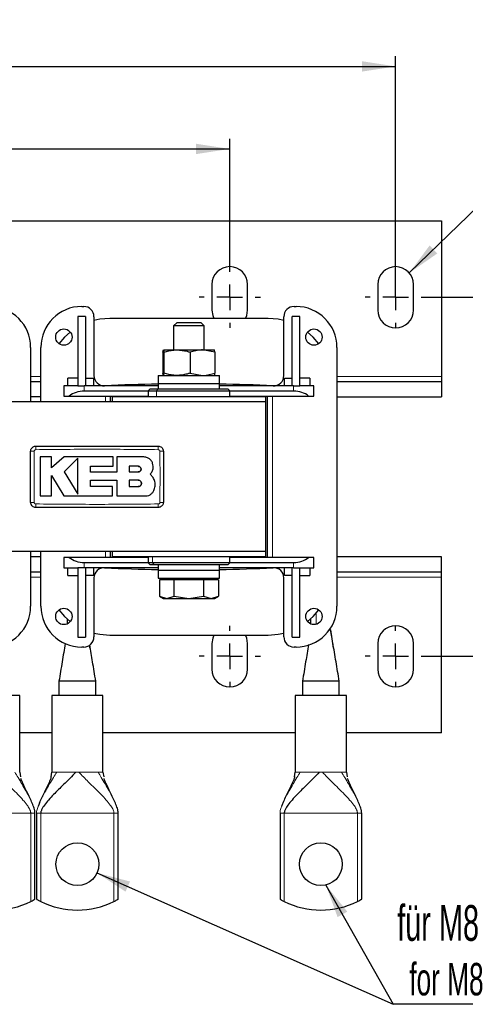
# Model space of a CAD drawing. Header units: millimetres. Extents: x 5 to 418, y 2 to 292.
# Tile 4 of 23: x 112 to 156, y 59 to 155. Entities that reach past the tile are written whole.
import ezdxf

# ---------------------------------------------------------------- set-up
doc = ezdxf.new("R2010")
doc.units = ezdxf.units.MM
doc.layers.add('SLD-0', color=7, linetype='Continuous')
doc.styles.add('SLDTEXTSTYLE0', font='TXT', dxfattribs={"width": 0.605})
doc.dimstyles.new('SLDDIMSTYLE0', dxfattribs={"dimtxt": 3.5, "dimasz": 3.302, "dimexe": 0, "dimexo": 0.0625, "dimgap": 0.875, "dimtad": 1, "dimlfac": 2, "dimrnd": 1e-09, "dimzin": 12, "dimdsep": 46, "dimtxsty": 'SLDTEXTSTYLE0', "dimsah": 1, "dimcen": 0.09, "dimadec": 0, "dimazin": 3, "dimtfac": 1, "dimtofl": 0, "dimtmove": 0, "dimatfit": 3, "dimfxl": 1, "dimfrac": 2, "dimtolj": 1, "dimtzin": 12, "dimarcsym": 0})
doc.dimstyles.new('SLDDIMSTYLE2', dxfattribs={"dimtxt": 3.5, "dimasz": 3.302, "dimexe": 0, "dimexo": 0.0625, "dimgap": 0.875, "dimtad": 1, "dimdec": 0, "dimlfac": 2, "dimrnd": 1e-09, "dimzin": 12, "dimdsep": 46, "dimtxsty": 'SLDTEXTSTYLE0', "dimsah": 1, "dimcen": 0.09, "dimadec": 0, "dimazin": 3, "dimtfac": 1, "dimtofl": 0, "dimtmove": 0, "dimatfit": 3, "dimfxl": 1, "dimfrac": 2, "dimtolj": 1, "dimtzin": 12, "dimarcsym": 0})
doc.dimstyles.new('SLDDIMSTYLE3', dxfattribs={"dimtxt": 0.18, "dimasz": 3.302, "dimexe": 0, "dimexo": 0.0625, "dimgap": 0, "dimtad": 0, "dimtih": 1, "dimtoh": 1, "dimdec": 0, "dimrnd": 1e-09, "dimzin": 0, "dimdsep": 46, "dimtxsty": 'Standard', "dimsah": 1, "dimcen": 0.09, "dimadec": 0, "dimazin": 0, "dimtfac": 3.302, "dimtdec": 0, "dimtofl": 0, "dimtmove": 0, "dimatfit": 3, "dimfxl": 1, "dimfrac": 2, "dimtolj": 1, "dimtzin": 0, "dimarcsym": 0})

# ---------------------------------------------------------------- blocks, each defined once
blk = doc.blocks.new('_D_4')
at = {"layer": 'SLD-0'}
for p, q in [((48.466, 130.882), (48.466, 151.485)), ((148.966, 129.132), (148.966, 151.485)), ((48.466, 150.485), (148.966, 150.485))]:
    blk.add_line(p, q, dxfattribs=at)
for points in [[(48.466, 150.485), (51.768, 149.977), (51.768, 150.993)], [(148.966, 150.485), (145.664, 150.993), (145.664, 149.977)]]:
    blk.add_solid(points, dxfattribs=at)
at = {"layer": 'SLD-0', "insert": (94.705, 154.997), "char_height": 3.5, "attachment_point": 1, "style": 'SLDTEXTSTYLE0'}
blk.add_mtext('201', dxfattribs=at)
blk = doc.blocks.new('_D_5')
at = {"layer": 'SLD-0'}
for p, q in [((64.716, 130.882), (64.716, 143.405)), ((132.716, 130.882), (132.716, 143.405)), ((64.716, 142.405), (132.716, 142.405))]:
    blk.add_line(p, q, dxfattribs=at)
for points in [[(64.716, 142.405), (68.018, 141.897), (68.018, 142.913)], [(132.716, 142.405), (129.414, 142.913), (129.414, 141.897)]]:
    blk.add_solid(points, dxfattribs=at)
at = {"layer": 'SLD-0', "insert": (94.705, 146.916), "char_height": 3.5, "attachment_point": 1, "style": 'SLDTEXTSTYLE0'}
blk.add_mtext('136', dxfattribs=at)
blk = doc.blocks.new('_D_6')
at = {"layer": 'SLD-0'}
for p, q in [((151.966, 127.882), (162.981, 127.882)), ((161.981, 127.882), (161.981, 92.732)), ((151.966, 92.732), (162.981, 92.732))]:
    blk.add_line(p, q, dxfattribs=at)
for points in [[(161.981, 127.882), (161.473, 124.58), (162.489, 124.58)], [(161.981, 92.732), (162.489, 96.034), (161.473, 96.034)]]:
    blk.add_solid(points, dxfattribs=at)
at = {"layer": 'SLD-0', "insert": (157.47, 107.633), "char_height": 3.5, "attachment_point": 1, "rotation": 90, "style": 'SLDTEXTSTYLE0'}
blk.add_mtext('70', dxfattribs=at)
blk = doc.blocks.new('SW_NOTE_0_2')
at = {"layer": 'SLD-0', "color": 0}
blk.add_line((14.318, 0), (0, 0), dxfattribs=at)
blk.add_line((14.318, 0), (0, 0), dxfattribs=at)
at = {"layer": 'SLD-0', "color": 0, "attachment_point": 1, "style": 'SLDTEXTSTYLE0'}
for s, insert, char_height in [('für M8', (0.4, 9.715), 3.5), ('for M8', (1.59, 4.05), 3.175)]:
    blk.add_mtext(s, dxfattribs=dict(at, insert=insert, char_height=char_height))
blk = doc.blocks.new('SW_CENTERMARKSYMBOL_2')
at = {"layer": 'SLD-0', "color": 0}
for p, q in [((0, 2.5), (0, 3)), ((0, 0), (0, 1.25)), ((-2.5, 0), (-3, 0)), ((0, 0), (-1.25, 0)), ((0, 0), (0, -1.25)), ((0, 0), (1.25, 0)), ((2.5, 0), (3, 0)), ((0, -2.5), (0, -3))]:
    blk.add_line(p, q, dxfattribs=at)
blk = doc.blocks.new('SW_CENTERMARKSYMBOL_3')
at = {"layer": 'SLD-0', "color": 0}
for p, q in [((0, 2.5), (0, 3)), ((0, 0), (0, 1.25)), ((-2.5, 0), (-3, 0)), ((0, 0), (-1.25, 0)), ((0, 0), (0, -1.25)), ((0, 0), (1.25, 0)), ((2.5, 0), (3, 0)), ((0, -2.5), (0, -3))]:
    blk.add_line(p, q, dxfattribs=at)
blk = doc.blocks.new('SW_CENTERMARKSYMBOL_4')
at = {"layer": 'SLD-0', "color": 0}
for p, q in [((0, 2.5), (0, 3)), ((0, 0), (0, 1.25)), ((-2.5, 0), (-3, 0)), ((0, 0), (-1.25, 0)), ((0, 0), (0, -1.25)), ((0, 0), (1.25, 0)), ((2.5, 0), (3, 0)), ((0, -2.5), (0, -3))]:
    blk.add_line(p, q, dxfattribs=at)
blk = doc.blocks.new('SW_CENTERMARKSYMBOL_7')
at = {"layer": 'SLD-0', "color": 0}
for p, q in [((0, 2.5), (0, 3)), ((0, 0), (0, 1.25)), ((-2.5, 0), (-3, 0)), ((0, 0), (-1.25, 0)), ((0, 0), (0, -1.25)), ((0, 0), (1.25, 0)), ((2.5, 0), (3, 0)), ((0, -2.5), (0, -3))]:
    blk.add_line(p, q, dxfattribs=at)

msp = doc.modelspace()

# ---------------------------------------------------------------- linework, layer by layer
at = {"color": 7, "linetype": 'Continuous', "lineweight": 25}
for p, q in [((43.9657, 135.3816), (153.4657, 135.3816)), ((153.4657, 135.3816), (153.4657, 120.1316)), ((130.9657, 129.1316), (130.9657, 126.6316)), ((134.4657, 126.6316), (134.4657, 129.1316)), ((147.2157, 129.1316), (147.2157, 126.6316)), ((150.7157, 126.6316), (150.7157, 129.1316)), ((118.2157, 126.9816), (118.4157, 126.9816)), ((139.0157, 126.9816), (139.2157, 126.9816)), ((118.5907, 126.0066), (117.8407, 126.0066)), ((117.8407, 126.0066), (117.8407, 119.2066)), ((118.5907, 126.0066), (118.5907, 119.2066)), ((119.4157, 125.9816), (119.4157, 120.2135)), ((136.4657, 125.8066), (120.9657, 125.8066)), ((127.5225, 125.3816), (127.2157, 125.0748)), ((129.909, 125.3816), (127.5225, 125.3816)), ((130.2157, 125.0748), (129.909, 125.3816)), ((138.0157, 120.2135), (138.0157, 125.9816)), ((138.8407, 119.2066), (138.8407, 126.0066)), ((139.5907, 126.0066), (138.8407, 126.0066)), ((139.5907, 119.2066), (139.5907, 126.0066)), ((127.2157, 125.0748), (127.2157, 122.7316)), ((130.2157, 125.0748), (127.2157, 125.0748)), ((130.2157, 122.7316), (130.2157, 125.0748)), ((113.2157, 122.9816), (113.2157, 117.6316)), ((114.2157, 117.6316), (114.2157, 122.9816)), ((126.1618, 122.5083), (126.2176, 122.7316)), ((126.1618, 122.5083), (126.1618, 120.4548)), ((126.2176, 122.7316), (127.5503, 122.7316)), ((126.2734, 122.5083), (126.2734, 120.4548)), ((127.5503, 122.7316), (130.0485, 122.7316)), ((128.8273, 122.5083), (128.8273, 120.4548)), ((131.2696, 122.5083), (130.0485, 122.7316)), ((130.0485, 122.7316), (131.2138, 122.7316)), ((131.2696, 122.5083), (131.2138, 122.7316)), ((131.2696, 122.5083), (131.2696, 120.4548)), ((143.2157, 122.9816), (143.2157, 97.6316)), ((113.2157, 119.6316), (114.2157, 119.6316)), ((117.8407, 119.9566), (116.8657, 119.9566)), ((116.8657, 119.2066), (116.8657, 119.9566)), ((118.5907, 119.9566), (119.3657, 119.9566)), ((119.3657, 119.9566), (119.3657, 119.2066)), ((125.7157, 120.2316), (125.7157, 119.4316)), ((125.7157, 120.2316), (131.7157, 120.2316)), ((126.2734, 120.4548), (126.2176, 120.2316)), ((128.8273, 120.4548), (130.0485, 120.2316)), ((131.7157, 119.4316), (131.7157, 120.2316)), ((138.0657, 119.9566), (138.8407, 119.9566)), ((138.0657, 119.2066), (138.0657, 119.9566)), ((140.5657, 119.9566), (139.5907, 119.9566)), ((140.5657, 119.9566), (140.5657, 119.2066)), ((143.2157, 119.6316), (153.4657, 119.6316)), ((153.4657, 120.1316), (153.4657, 119.6316)), ((153.4657, 119.6316), (153.4657, 118.1316)), ((116.4657, 119.2066), (116.4657, 118.2066)), ((117.8407, 119.2066), (116.4657, 119.2066)), ((117.8407, 119.2066), (117.8412, 119.2066)), ((117.8412, 119.2066), (118.4657, 119.2066)), ((125.7157, 119.2066), (118.4657, 119.2066)), ((124.7157, 118.7066), (118.4657, 118.7066)), ((124.9157, 118.9316), (124.7157, 118.7316)), ((124.7157, 118.7316), (124.7157, 118.1316)), ((124.7157, 118.7316), (125.5547, 118.7316)), ((124.9157, 118.9316), (125.7127, 118.9316)), ((125.5547, 118.7316), (132.7157, 118.7316)), ((125.7127, 118.9316), (132.5157, 118.9316)), ((125.7157, 119.4316), (125.7157, 118.9316)), ((125.7157, 119.4316), (131.7157, 119.4316)), ((131.7157, 118.9316), (131.7157, 119.4316)), ((138.9657, 119.2066), (131.7157, 119.2066)), ((132.7157, 118.7316), (132.5157, 118.9316)), ((132.7157, 118.1316), (132.7157, 118.7316)), ((138.9657, 118.7066), (132.7157, 118.7066)), ((138.9657, 119.2066), (139.5902, 119.2066)), ((139.5902, 119.2066), (139.5907, 119.2066)), ((140.9657, 119.2066), (139.5907, 119.2066)), ((140.9657, 118.2066), (140.9657, 119.2066)), ((136.2157, 117.6316), (61.2157, 117.6316)), ((114.2157, 118.1316), (113.2157, 118.1316)), ((116.4657, 118.2066), (116.9901, 118.2066)), ((116.9901, 118.2066), (124.7157, 118.2066)), ((121.0407, 117.6316), (121.0407, 118.2066)), ((121.2157, 118.1316), (121.2157, 117.6316)), ((136.2157, 118.1316), (121.2157, 118.1316)), ((132.7157, 118.2066), (140.4413, 118.2066)), ((136.2157, 118.1316), (136.2157, 117.6316)), ((136.2157, 117.6316), (136.2157, 102.9816)), ((136.3907, 118.2066), (136.3907, 102.4066)), ((140.4413, 118.2066), (140.9657, 118.2066)), ((143.2157, 118.1316), (153.4657, 118.1316)), ((115.2602, 112.2461), (114.1605, 112.2461)), ((115.2602, 111.1797), (115.2602, 112.2461)), ((116.5116, 112.2461), (115.2602, 111.1797)), ((121.3104, 112.2461), (116.5116, 112.2461)), ((117.8233, 112.1271), (116.5116, 110.7778)), ((121.3104, 111.3429), (121.3104, 112.2461)), ((121.6579, 112.2461), (121.6579, 110.7663)), ((124.3028, 112.2461), (121.6579, 112.2461)), ((119.0681, 111.3429), (121.3104, 111.3429)), ((119.0681, 110.7663), (119.0681, 111.3429)), ((123.7479, 111.3358), (122.8773, 111.3358)), ((122.8773, 111.3358), (122.8773, 110.7778)), ((115.2596, 110.4289), (116.4701, 108.4394)), ((115.2596, 108.4394), (115.2596, 110.4289)), ((116.5116, 110.7778), (117.8233, 108.6221)), ((121.6579, 110.7663), (119.0681, 110.7663)), ((119.0688, 109.979), (121.6579, 109.979)), ((119.0688, 109.3414), (119.0688, 109.979)), ((121.6579, 109.979), (121.6579, 108.4394)), ((122.8773, 110.7778), (123.7479, 110.7778)), ((122.8773, 109.979), (122.8773, 109.3414)), ((123.7479, 109.979), (122.8773, 109.979)), ((125.2162, 110.2224), (124.9315, 110.5748)), ((121.2205, 109.3414), (119.0688, 109.3414)), ((121.2205, 108.4394), (121.2205, 109.3414)), ((122.8773, 109.3414), (123.7479, 109.3414)), ((114.1605, 108.4394), (115.2596, 108.4394)), ((116.4701, 108.4394), (121.2205, 108.4394)), ((121.6579, 108.4394), (124.4965, 108.4394)), ((136.2157, 102.9816), (61.2157, 102.9816)), ((113.2157, 102.9816), (113.2157, 97.6316)), ((114.2157, 102.4816), (113.2157, 102.4816)), ((114.2157, 97.6316), (114.2157, 102.9816)), ((116.4657, 102.4066), (116.4657, 101.4066)), ((116.9901, 102.4066), (116.4657, 102.4066)), ((124.7157, 102.4066), (116.9901, 102.4066)), ((121.0407, 102.4066), (121.0407, 102.9816)), ((121.2157, 102.9816), (121.2157, 102.4816)), ((136.2157, 102.4816), (121.2157, 102.4816)), ((124.7157, 102.4816), (124.7157, 101.8816)), ((132.7157, 101.8816), (132.7157, 102.4816)), ((140.4413, 102.4066), (132.7157, 102.4066)), ((136.2157, 102.9816), (136.2157, 102.4816)), ((140.9657, 102.4066), (140.4413, 102.4066)), ((140.9657, 101.4066), (140.9657, 102.4066)), ((153.4657, 102.4816), (143.2157, 102.4816)), ((153.4657, 100.9816), (153.4657, 102.4816)), ((116.4657, 101.4066), (117.8407, 101.4066)), ((116.8657, 100.6566), (116.8657, 101.4066)), ((117.8407, 101.4066), (117.8412, 101.4066)), ((117.8407, 101.4066), (117.8407, 94.6066)), ((118.4657, 101.4066), (117.8412, 101.4066)), ((118.4657, 101.9066), (124.7157, 101.9066)), ((125.7157, 101.4066), (118.4657, 101.4066)), ((118.5907, 101.4066), (118.5907, 94.6066)), ((119.3657, 101.4066), (119.3657, 100.6566)), ((124.7157, 101.8816), (124.9157, 101.6816)), ((125.1575, 101.8816), (124.7157, 101.8816)), ((125.3355, 101.6816), (124.9157, 101.6816)), ((132.7157, 101.8816), (125.1575, 101.8816)), ((132.5157, 101.6816), (125.3355, 101.6816)), ((125.7157, 101.6816), (125.7157, 101.1816)), ((131.7157, 101.1816), (131.7157, 101.6816)), ((138.9657, 101.4066), (131.7157, 101.4066)), ((132.5157, 101.6816), (132.7157, 101.8816)), ((132.7157, 101.9066), (138.9657, 101.9066)), ((138.0657, 100.6566), (138.0657, 101.4066)), ((138.8407, 94.6066), (138.8407, 101.4066)), ((138.9657, 101.4066), (139.5902, 101.4066)), ((139.5907, 101.4066), (139.5902, 101.4066)), ((139.5907, 101.4066), (140.9657, 101.4066)), ((139.5907, 94.6066), (139.5907, 101.4066)), ((140.5657, 101.4066), (140.5657, 100.6566)), ((114.2157, 100.9816), (113.2157, 100.9816)), ((116.8657, 100.6566), (117.8407, 100.6566)), ((119.3657, 100.6566), (118.5907, 100.6566)), ((119.4157, 100.3996), (119.4157, 94.6316)), ((125.7157, 101.1816), (125.7157, 100.3816)), ((125.7157, 101.1816), (131.7157, 101.1816)), ((125.7157, 100.3816), (131.7157, 100.3816)), ((126.2157, 100.3816), (126.2157, 100.2316)), ((131.2157, 100.2316), (131.2157, 100.3816)), ((131.7157, 100.3816), (131.7157, 101.1816)), ((138.0157, 94.6316), (138.0157, 100.3996)), ((138.8407, 100.6566), (138.0657, 100.6566)), ((139.5907, 100.6566), (140.5657, 100.6566)), ((153.4657, 100.9816), (143.2157, 100.9816)), ((153.4657, 100.4816), (153.4657, 100.9816)), ((153.4657, 85.2316), (153.4657, 100.4816)), ((125.8289, 100.2316), (125.8289, 98.6048)), ((126.5506, 100.2316), (125.8289, 100.2316)), ((127.2723, 100.2316), (126.5506, 100.2316)), ((127.2723, 98.6048), (127.2723, 100.2316)), ((128.7157, 100.2316), (127.2723, 100.2316)), ((130.1591, 100.2316), (128.7157, 100.2316)), ((130.1591, 100.2316), (130.1591, 98.6048)), ((130.8808, 100.2316), (130.1591, 100.2316)), ((131.6025, 100.2316), (130.8808, 100.2316)), ((131.6025, 100.2316), (131.6025, 98.6048)), ((125.8289, 98.6048), (126.2157, 98.3816)), ((125.8289, 98.6048), (126.5506, 98.3816)), ((126.2157, 98.3816), (126.5506, 98.3816)), ((126.5506, 98.3816), (127.2723, 98.6048)), ((126.5506, 98.3816), (128.7157, 98.3816)), ((127.2723, 98.6048), (128.7157, 98.3816)), ((128.7157, 98.3816), (130.1591, 98.6048)), ((128.7157, 98.3816), (130.8808, 98.3816)), ((130.1591, 98.6048), (130.8808, 98.3816)), ((130.8808, 98.3816), (131.6025, 98.6048)), ((130.8808, 98.3816), (131.2157, 98.3816)), ((131.2157, 98.3816), (131.6025, 98.6048)), ((140.6657, 95.8899), (140.6657, 96.4281)), ((116.8157, 95.9122), (116.8157, 96.3832)), ((117.8407, 94.6066), (118.5907, 94.6066)), ((120.9657, 94.8066), (136.4657, 94.8066)), ((138.8407, 94.6066), (139.5907, 94.6066)), ((142.5735, 95.3066), (142.5177, 95.3066)), ((142.6157, 95.3066), (142.5735, 95.3066)), ((118.4157, 93.6316), (118.2157, 93.6316)), ((119.019, 93.5443), (118.9833, 93.8313)), ((130.9657, 93.9816), (130.9657, 91.4816)), ((134.4657, 91.4816), (134.4657, 93.9816)), ((139.2157, 93.6316), (139.0157, 93.6316)), ((147.2157, 93.9816), (147.2157, 91.4816)), ((150.7157, 91.4816), (150.7157, 93.9816)), ((115.9907, 90.3066), (115.9907, 88.8816)), ((119.5907, 90.3066), (115.9907, 90.3066)), ((119.5907, 88.8816), (119.5907, 90.3066)), ((139.8407, 90.3066), (139.8407, 88.8816)), ((143.4407, 88.8816), (143.4407, 90.3066)), ((112.1407, 88.8816), (107.1407, 88.8816)), ((112.1407, 81.3816), (112.1407, 88.8816)), ((115.2907, 88.8816), (115.2907, 81.3816)), ((120.2907, 88.8816), (115.2907, 88.8816)), ((120.2907, 81.3816), (120.2907, 88.8816)), ((139.1407, 88.8816), (139.1407, 81.3816)), ((144.1407, 88.8816), (139.1407, 88.8816)), ((144.1407, 81.3816), (144.1407, 88.8816)), ((115.2907, 85.2316), (112.1407, 85.2316)), ((139.1407, 85.2316), (120.2907, 85.2316)), ((153.4657, 85.2316), (144.1407, 85.2316)), ((112.1407, 81.3816), (112.2299, 80.9206)), ((115.2169, 80.9209), (115.2907, 81.3816)), ((120.2907, 81.3816), (120.3799, 80.9206)), ((139.0669, 80.9209), (139.1407, 81.3816)), ((144.1407, 81.3816), (144.2299, 80.9206)), ((113.6407, 68.9533), (113.6407, 77.3816)), ((113.7907, 77.3816), (113.7907, 68.9533)), ((121.7907, 68.9533), (121.7907, 77.3816)), ((137.6407, 77.3816), (137.6407, 68.9533)), ((145.6407, 68.9533), (145.6407, 77.3816))]:
    msp.add_line(p, q, dxfattribs=at)
at = {"color": 7, "linetype": 'Continuous', "lineweight": 18}
for p, q in [((113.2157, 120.1316), (114.2157, 120.1316)), ((143.2157, 120.1316), (153.4657, 120.1316)), ((118.4657, 118.7066), (118.4657, 119.2066)), ((125.7127, 118.9316), (125.5547, 118.7316)), ((125.5547, 118.1316), (125.5547, 118.7316)), ((138.9657, 118.7066), (138.9657, 119.2066)), ((120.5407, 118.2066), (120.5407, 117.6316)), ((136.8907, 102.4066), (136.8907, 118.2066)), ((120.5407, 102.9816), (120.5407, 102.4066)), ((125.1575, 102.4816), (125.1575, 101.8816)), ((118.4657, 101.4066), (118.4657, 101.9066)), ((125.3355, 101.6816), (125.1575, 101.8816)), ((138.9657, 101.4066), (138.9657, 101.9066)), ((114.2157, 100.4816), (113.2157, 100.4816)), ((153.4657, 100.4816), (143.2157, 100.4816)), ((141.1657, 95.857), (141.1657, 96.9368)), ((115.7682, 81.3816), (115.8457, 81.3816)), ((117.6337, 81.3816), (117.9477, 81.3816)), ((119.7357, 81.3816), (119.8132, 81.3816)), ((139.6182, 81.3816), (139.6957, 81.3816)), ((141.4837, 81.3816), (141.7977, 81.3816)), ((143.5857, 81.3816), (143.6632, 81.3816)), ((113.224, 77.3816), (106.0574, 77.3816)), ((113.224, 68.7289), (113.224, 77.3816)), ((121.374, 77.3816), (114.2074, 77.3816)), ((114.2074, 77.3816), (114.2074, 68.7289)), ((121.374, 68.7289), (121.374, 77.3816)), ((145.224, 77.3816), (138.0574, 77.3816)), ((138.0574, 77.3816), (138.0574, 68.7289)), ((145.224, 68.7289), (145.224, 77.3816))]:
    msp.add_line(p, q, dxfattribs=at)
at = {"color": 7, "linetype": 'Continuous', "lineweight": 25, "flags": 128}
for points in [[(130.9657, 126.6316), (131.0514, 126.0908), (131.1724, 125.8066)], [(134.259, 125.8066), (134.3801, 126.0908), (134.4657, 126.6316)], [(120.9657, 125.8066), (119.988, 125.7296), (119.4157, 125.6113)], [(138.0157, 125.6113), (137.4434, 125.7296), (136.4657, 125.8066)], [(117.1007, 124.4682), (116.5463, 123.976), (115.9898, 123.3385)], [(141.4416, 123.3385), (140.8851, 123.976), (140.3307, 124.4682)], [(115.9898, 97.2746), (116.5463, 96.6371), (117.1007, 96.1449)], [(140.3307, 96.1449), (140.8851, 96.6371), (141.4416, 97.2746)], [(119.4157, 95.0018), (119.988, 94.8835), (120.9657, 94.8066)], [(131.1724, 94.8066), (131.0514, 94.5223), (130.9657, 93.9816)], [(134.4657, 93.9816), (134.3801, 94.5223), (134.259, 94.8066)], [(136.4657, 94.8066), (137.4434, 94.8835), (138.0157, 95.0018)]]:
    msp.add_lwpolyline(points, dxfattribs=at)
at = {"color": 7, "linetype": 'Continuous', "lineweight": 25}
for centre, radius in [((116.4657, 123.9816), 0.8), ((140.9657, 123.9816), 0.8), ((116.4657, 96.6316), 0.8), ((140.9657, 96.6316), 0.8), ((117.7907, 72.3816), 2.1), ((141.6407, 72.3816), 2.1)]:
    msp.add_circle(centre, radius, dxfattribs=at)
for centre, radius, start, end in [((132.7157, 129.1316), 1.75, 0, 180), ((148.9657, 129.1316), 1.75, 0, 180), ((109.2157, 122.9816), 4, 0, 90), ((118.2157, 122.9816), 4, 90, 180), ((118.4157, 125.9816), 1, 0, 90), ((139.0157, 125.9816), 1, 90, 180), ((139.2157, 122.9816), 4, 0, 90), ((148.9657, 126.6316), 1.75, 180, 0), ((120.4157, 120.2135), 1, 180, 272.664364), ((137.0157, 120.2135), 1, 267.335636, 0), ((128.7157, -58.145), 177.5516, 90.968144, 92.664364), ((128.7157, -58.145), 177.5516, 87.335636, 89.031856), ((120.4157, 100.3996), 1, 87.335636, 180), ((128.7157, 278.7581), 177.5516, 267.335636, 269.031856), ((128.7157, 278.7581), 177.5516, 270.968144, 272.664364), ((137.0157, 100.3996), 1, 0, 92.664364), ((109.2157, 97.6316), 4, 270, 0), ((118.2157, 97.6316), 4, 180, 270), ((139.2157, 97.6316), 4, 270, 0), ((148.9657, 93.9816), 1.75, 0, 180), ((118.4157, 94.6316), 1, 270, 0), ((139.0157, 94.6316), 1, 180, 270), ((132.7157, 91.4816), 1.75, 180, 0), ((148.9657, 91.4816), 1.75, 180, 0), ((109.6407, 75.8816), 8, 243.389902, 296.610098), ((117.7907, 75.8816), 8, 243.389902, 296.610098), ((141.6407, 75.8816), 8, 243.389902, 296.610098)]:
    msp.add_arc(centre, radius, start, end, dxfattribs=at)
at = {"color": 7, "linetype": 'Continuous', "lineweight": 18}
for centre, radius, start, end in [((113.4746, 105.5639), 7.2473, 89.328019, 92.047607), ((120.755, 113.0476), 7.0441, 177.893288, 180.691365), ((118.6765, 113.0476), 7.0439, 359.308621, 2.106755), ((125.9568, 105.5636), 7.2475, 87.952474, 90.671954), ((113.4746, 115.0444), 7.2425, 267.951047, 270.672418), ((120.7513, 107.5655), 7.0403, 179.308283, 182.10781), ((118.6764, 107.5655), 7.044, 357.893277, 0.691368), ((125.9568, 115.0495), 7.2476, 269.328049, 272.047515)]:
    msp.add_arc(centre, radius, start, end, dxfattribs=at)
at = {"color": 7, "linetype": 'Continuous', "lineweight": 25}
for centre, start_param, end_param in [((118.4657, 117.1681), 1.5707963, 2.400628), ((138.9657, 117.1681), 0.7409647, 1.5707963), ((118.4657, 103.445), 3.8825574, 4.712389), ((138.9657, 103.445), 4.712389, 5.5422206)]:
    msp.add_ellipse(centre, major_axis=(2, 0), ratio=0.7692308, start_param=start_param, end_param=end_param, dxfattribs=at)
for points, knots in [([(126.2176, 122.7316), (126.2189, 122.7313), (126.2377, 122.7282), (126.2562, 122.6142), (126.2734, 122.5083)], [0, 0, 0, 0, 0.0702006, 1, 1, 1, 1]), ([(126.2734, 122.5083), (126.5915, 122.5984), (127.0126, 122.7176), (127.4447, 122.7288), (127.5503, 122.7316)], [0, 0, 0, 0, 0.7556342, 1, 1, 1, 1]), ([(127.5503, 122.7316), (127.8846, 122.7045), (128.317, 122.6695), (128.7329, 122.5381), (128.8273, 122.5083)], [0, 0, 0, 0, 0.7730974, 1, 1, 1, 1]), ([(130.0485, 122.7316), (130.0195, 122.7313), (129.6071, 122.7282), (129.203, 122.6142), (128.8273, 122.5083)], [0, 0, 0, 0, 0.0702006, 1, 1, 1, 1]), ([(126.2176, 120.2316), (126.2162, 120.2318), (126.1974, 120.235), (126.1789, 120.3489), (126.1618, 120.4548)], [0, 0, 0, 0, 0.0702006, 1, 1, 1, 1]), ([(127.5503, 120.2316), (127.4447, 120.2343), (127.0126, 120.2455), (126.5915, 120.3647), (126.2734, 120.4548)], [0, 0, 0, 0, 0.24436583, 1, 1, 1, 1]), ([(128.8273, 120.4548), (128.7329, 120.4257), (128.4784, 120.3471), (128.0527, 120.2539), (127.7185, 120.239), (127.5503, 120.2316)], [0, 0, 0, 0, 0.226601, 0.6108209, 1, 1, 1, 1]), ([(130.0485, 120.2316), (130.0774, 120.2318), (130.4898, 120.235), (130.8939, 120.3489), (131.2696, 120.4548)], [0, 0, 0, 0, 0.0702006, 1, 1, 1, 1]), ([(131.2138, 120.2316), (131.2152, 120.2318), (131.234, 120.235), (131.2525, 120.3489), (131.2696, 120.4548)], [0, 0, 0, 0, 0.0702006, 1, 1, 1, 1]), ([(113.2157, 112.8066), (113.2212, 112.8628), (113.2323, 112.9752), (113.3185, 113.125), (113.4453, 113.2381), (113.5859, 113.298), (113.6788, 113.3041), (113.7157, 113.3066)], [0, 0, 0, 0, 0.2146728, 0.4293525, 0.6440267, 0.8586958, 1, 1, 1, 1]), ([(113.2157, 107.8066), (113.2157, 108.3382), (113.2157, 109.4373), (113.2157, 111.104), (113.2157, 112.239), (113.2157, 112.8066)], [0, 0, 0, 0, 0.3189779, 0.6594764, 1, 1, 1, 1]), ([(113.7157, 113.3066), (115.7155, 113.3066), (119.7155, 113.3066), (123.7155, 113.3066), (125.7157, 113.3066)], [0, 0, 0, 0, 0.499961, 1, 1, 1, 1]), ([(125.7157, 113.3066), (125.7719, 113.301), (125.8843, 113.29), (126.0341, 113.2038), (126.1472, 113.0769), (126.2072, 112.9363), (126.2133, 112.8434), (126.2157, 112.8066)], [0, 0, 0, 0, 0.2146724, 0.429352, 0.6440262, 0.8586956, 1, 1, 1, 1]), ([(126.2157, 112.8066), (126.2157, 112.2749), (126.2157, 111.1758), (126.2157, 109.5091), (126.2157, 108.3741), (126.2157, 107.8066)], [0, 0, 0, 0, 0.3189779, 0.6594763, 1, 1, 1, 1]), ([(114.1605, 112.2461), (114.1605, 111.7255), (114.1605, 110.4567), (114.1605, 109.1877), (114.1605, 108.4394)], [0, 0, 0, 0, 0.41032951, 1, 1, 1, 1]), ([(117.8233, 108.6221), (117.8233, 109.1425), (117.8233, 110.3107), (117.8233, 111.4792), (117.8233, 112.1271)], [0, 0, 0, 0, 0.4454775, 1, 1, 1, 1]), ([(125.2162, 111.3328), (125.2061, 111.4354), (125.1859, 111.6407), (125.0286, 111.9143), (124.7969, 112.1209), (124.5401, 112.2305), (124.3703, 112.2417), (124.3028, 112.2461)], [0, 0, 0, 0, 0.21459, 0.4291787, 0.6437975, 0.8584406, 1, 1, 1, 1]), ([(123.7479, 110.7778), (123.7793, 110.7809), (123.8421, 110.7871), (123.9257, 110.8353), (123.9892, 110.9063), (124.0254, 110.9949), (124.0302, 111.0902), (124.0032, 111.1818), (123.9475, 111.2593), (123.8693, 111.3137), (123.7984, 111.3341), (123.7576, 111.3355), (123.7479, 111.3358)], [0, 0, 0, 0, 0.107578, 0.2151551, 0.3227414, 0.4302646, 0.5376806, 0.6449866, 0.752213, 0.8594107, 0.9666405, 1, 1, 1, 1]), ([(123.7479, 111.3358), (123.7792, 111.3327), (123.8419, 111.3265), (123.9254, 111.2785), (123.9889, 111.2077), (124.0252, 111.1193), (124.0303, 111.0241), (124.0036, 110.9326), (123.9481, 110.8549), (123.87, 110.8002), (123.7989, 110.7795), (123.7577, 110.7781), (123.7479, 110.7778)], [0, 0, 0, 0, 0.1073342, 0.214672, 0.3219286, 0.42913, 0.5363386, 0.6436097, 0.7509826, 0.8584684, 0.9660383, 1, 1, 1, 1]), ([(124.9315, 110.5748), (125.0012, 110.6592), (125.1405, 110.828), (125.2192, 111.1041), (125.217, 111.2728), (125.2162, 111.3328)], [0, 0, 0, 0, 0.3919653, 0.7839447, 1, 1, 1, 1]), ([(123.7479, 109.3414), (123.7837, 109.345), (123.8554, 109.352), (123.9508, 109.4069), (124.0233, 109.4878), (124.0648, 109.5888), (124.0706, 109.6976), (124.04, 109.8022), (123.9766, 109.8909), (123.8874, 109.9534), (123.8061, 109.977), (123.7591, 109.9786), (123.7479, 109.979)], [0, 0, 0, 0, 0.1073587, 0.214721, 0.322003, 0.4292233, 0.5364373, 0.6436973, 0.7510459, 0.8585026, 0.9660513, 1, 1, 1, 1]), ([(123.7479, 109.979), (123.7838, 109.9754), (123.8555, 109.9684), (123.951, 109.9133), (124.0236, 109.8322), (124.0649, 109.731), (124.0705, 109.622), (124.0397, 109.5174), (123.976, 109.4288), (123.8867, 109.3667), (123.8057, 109.3433), (123.759, 109.3418), (123.7479, 109.3414)], [0, 0, 0, 0, 0.1075789, 0.2151577, 0.3227289, 0.4302244, 0.5376129, 0.6449022, 0.7521279, 0.8593402, 0.9665938, 1, 1, 1, 1]), ([(125.2797, 108.9653), (125.3301, 109.1059), (125.4307, 109.387), (125.4026, 109.8375), (125.2769, 110.097), (125.2162, 110.2224)], [0, 0, 0, 0, 0.34078213, 0.68156868, 1, 1, 1, 1]), ([(124.4965, 108.4394), (124.5917, 108.4488), (124.7821, 108.4674), (125.0344, 108.6135), (125.1984, 108.7922), (125.2593, 108.9217), (125.2797, 108.9653)], [0, 0, 0, 0, 0.2851253, 0.5702516, 0.8553553, 1, 1, 1, 1]), ([(113.7157, 107.3066), (113.6595, 107.3121), (113.5471, 107.3231), (113.3973, 107.4093), (113.2842, 107.5362), (113.2242, 107.6768), (113.2181, 107.7697), (113.2157, 107.8066)], [0, 0, 0, 0, 0.2146723, 0.429352, 0.6440261, 0.8586954, 1, 1, 1, 1]), ([(125.7157, 107.3066), (123.7159, 107.3066), (119.7159, 107.3066), (115.7159, 107.3066), (113.7157, 107.3066)], [0, 0, 0, 0, 0.499961, 1, 1, 1, 1]), ([(126.2157, 107.8066), (126.2102, 107.7503), (126.1991, 107.6379), (126.1129, 107.4881), (125.9861, 107.375), (125.8455, 107.3151), (125.7526, 107.309), (125.7157, 107.3066)], [0, 0, 0, 0, 0.2146728, 0.4293525, 0.6440267, 0.8586958, 1, 1, 1, 1]), ([(142.8691, 93.5439), (142.8352, 93.84), (142.7686, 94.4215), (142.6636, 95.036), (142.612, 95.3376)], [0, 0, 0, 0, 0.5091947, 1, 1, 1, 1]), ([(142.7054, 94.6823), (142.6845, 94.7912), (142.6449, 94.9975), (142.6259, 95.2075), (142.617, 95.3067)], [0, 0, 0, 0, 0.5276787, 1, 1, 1, 1]), ([(116.6006, 93.9942), (116.5014, 93.3939), (116.2983, 92.1644), (116.0947, 90.9354), (115.9906, 90.3066)], [0, 0, 0, 0, 0.4882706, 1, 1, 1, 1]), ([(119.5908, 90.3066), (119.4867, 90.9354), (119.2913, 92.1148), (119.0964, 93.2947), (119.0054, 93.8454)], [0, 0, 0, 0, 0.5332462, 1, 1, 1, 1]), ([(140.4311, 93.8762), (140.3384, 93.3152), (140.1417, 92.125), (139.9447, 90.9354), (139.8406, 90.3066)], [0, 0, 0, 0, 0.4714038, 1, 1, 1, 1]), ([(143.4408, 90.3066), (143.3367, 90.9354), (143.1284, 92.1929), (142.9206, 93.4509), (142.8166, 94.0799)], [0, 0, 0, 0, 0.5000765, 1, 1, 1, 1]), ([(143.4408, 90.3066), (143.4324, 90.3066), (143.4107, 90.3066), (143.1984, 90.3066), (142.7929, 90.3066), (142.2542, 90.3066), (141.647, 90.3066), (141.0394, 90.3066), (140.4982, 90.3066), (140.094, 90.3066), (139.8629, 90.3066), (139.8631, 90.3066), (139.8632, 90.3066)], [0, 0, 0, 0, 0.0691563, 0.1765272, 0.2839507, 0.3913069, 0.4986543, 0.6060797, 0.7134231, 0.8204436, 0.9274499, 1, 1, 1, 1]), ([(117.6337, 81.3816), (117.4424, 81.181), (117.0112, 80.729), (116.2754, 80.0142), (115.5896, 79.3363), (114.9845, 78.6918), (114.5901, 78.2109), (114.3443, 77.8527), (114.2427, 77.5894), (114.2138, 77.4854), (114.2094, 77.414), (114.2074, 77.3816)], [0, 0, 0, 0, 0.1225976, 0.2762313, 0.5522533, 0.7054633, 0.8388829, 0.9486933, 0.9690342, 0.9859029, 1, 1, 1, 1]), ([(141.4837, 81.3816), (141.2924, 81.181), (140.8612, 80.729), (140.1254, 80.0142), (139.4396, 79.3363), (138.8345, 78.6918), (138.4401, 78.2109), (138.1943, 77.8527), (138.0927, 77.5894), (138.0638, 77.4854), (138.0594, 77.414), (138.0574, 77.3816)], [0, 0, 0, 0, 0.1225976, 0.2762313, 0.5522533, 0.7054633, 0.8388829, 0.9486933, 0.9690342, 0.9859029, 1, 1, 1, 1]), ([(113.6407, 77.3816), (113.6347, 77.4535), (113.6134, 77.7114), (113.4635, 78.1217), (113.2119, 78.7232), (112.8574, 79.4355), (112.5325, 80.0972), (112.3302, 80.559), (112.2737, 80.7247), (112.26, 80.7651)], [0, 0, 0, 0, 0.0514094, 0.1844582, 0.3451573, 0.6030323, 0.8736071, 0.9692321, 1, 1, 1, 1]), ([(115.2262, 80.9228), (115.1948, 80.8288), (115.0955, 80.5325), (114.8681, 80.0357), (114.5061, 79.2911), (114.1668, 78.6452), (113.9878, 78.1475), (113.9486, 78.0383)], [0, 0, 0, 0, 0.0822344, 0.2594458, 0.5047805, 0.8913452, 1, 1, 1, 1]), ([(121.7907, 77.3816), (121.7847, 77.4535), (121.7634, 77.7114), (121.6135, 78.1217), (121.3619, 78.7232), (121.0074, 79.4355), (120.6825, 80.0972), (120.4802, 80.559), (120.4237, 80.7247), (120.41, 80.7651)], [0, 0, 0, 0, 0.0514094, 0.1844582, 0.3451573, 0.6030323, 0.8736071, 0.9692321, 1, 1, 1, 1]), ([(139.0762, 80.9228), (139.0448, 80.8288), (138.9455, 80.5325), (138.7181, 80.0357), (138.3561, 79.2911), (138.0168, 78.6452), (137.8378, 78.1475), (137.7986, 78.0383)], [0, 0, 0, 0, 0.0822344, 0.2594458, 0.5047805, 0.8913452, 1, 1, 1, 1]), ([(145.6407, 77.3816), (145.6347, 77.4535), (145.6134, 77.7114), (145.4635, 78.1217), (145.2119, 78.7232), (144.8574, 79.4355), (144.5325, 80.0972), (144.3302, 80.559), (144.2737, 80.7247), (144.26, 80.7651)], [0, 0, 0, 0, 0.0514094, 0.1844582, 0.3451573, 0.6030323, 0.8736071, 0.9692321, 1, 1, 1, 1]), ([(113.224, 68.7289), (113.276, 68.7554), (113.3801, 68.8084), (113.5147, 68.8818), (113.6071, 68.9339), (113.6387, 68.9522), (113.6404, 68.9532), (113.6407, 68.9533)], [0, 0, 0, 0, 0.2506915, 0.5017292, 0.7396222, 0.946863, 1, 1, 1, 1]), ([(113.7907, 68.9533), (113.7945, 68.9511), (113.8021, 68.9467), (113.8605, 68.9134), (113.9488, 68.8642), (114.0677, 68.7999), (114.16, 68.753), (114.2074, 68.7289)], [0, 0, 0, 0, 0.1819631, 0.3635273, 0.5553872, 0.7717062, 1, 1, 1, 1]), ([(121.374, 68.7289), (121.426, 68.7554), (121.5301, 68.8084), (121.6647, 68.8818), (121.7571, 68.9339), (121.7887, 68.9522), (121.7904, 68.9532), (121.7907, 68.9533)], [0, 0, 0, 0, 0.2506915, 0.5017292, 0.7396222, 0.946863, 1, 1, 1, 1]), ([(137.6407, 68.9533), (137.6445, 68.9511), (137.6521, 68.9467), (137.7105, 68.9134), (137.7988, 68.8642), (137.9177, 68.7999), (138.01, 68.753), (138.0574, 68.7289)], [0, 0, 0, 0, 0.1819631, 0.3635273, 0.5553872, 0.7717062, 1, 1, 1, 1]), ([(145.224, 68.7289), (145.276, 68.7554), (145.3801, 68.8084), (145.5147, 68.8818), (145.6071, 68.9339), (145.6387, 68.9522), (145.6404, 68.9532), (145.6407, 68.9533)], [0, 0, 0, 0, 0.2506915, 0.5017292, 0.7396222, 0.946863, 1, 1, 1, 1])]:
    msp.add_open_spline(points, degree=3, knots=knots, dxfattribs=at)
at = {"color": 7, "linetype": 'Continuous', "lineweight": 18}
for points, knots in [([(113.5596, 112.8107), (113.5539, 112.2423), (113.5424, 111.1054), (113.543, 109.4358), (113.5542, 108.3349), (113.5596, 107.8024)], [0, 0, 0, 0, 0.3404987, 0.6810489, 1, 1, 1, 1]), ([(113.7115, 112.9626), (113.7004, 112.9617), (113.6723, 112.9596), (113.63, 112.941), (113.5916, 112.9067), (113.5652, 112.8615), (113.5615, 112.8276), (113.5596, 112.8107)], [0, 0, 0, 0, 0.140567, 0.3553278, 0.5708439, 0.7860438, 1, 1, 1, 1]), ([(125.7199, 112.9626), (123.7184, 112.9829), (119.7155, 113.0235), (115.7127, 112.9829), (113.7115, 112.9626)], [0, 0, 0, 0, 0.500039, 1, 1, 1, 1]), ([(125.8718, 112.8107), (125.8709, 112.8218), (125.8687, 112.8498), (125.8502, 112.8922), (125.8159, 112.9306), (125.7708, 112.957), (125.7369, 112.9607), (125.7199, 112.9626)], [0, 0, 0, 0, 0.1406564, 0.3555028, 0.5710316, 0.7861708, 1, 1, 1, 1]), ([(125.8718, 107.8024), (125.8775, 108.3708), (125.889, 109.5077), (125.8884, 111.1773), (125.8772, 112.2782), (125.8718, 112.8107)], [0, 0, 0, 0, 0.3404988, 0.6810495, 1, 1, 1, 1]), ([(113.5596, 107.8024), (113.5605, 107.7913), (113.5627, 107.7633), (113.5812, 107.7209), (113.6155, 107.6825), (113.6606, 107.6561), (113.6945, 107.6524), (113.7115, 107.6505)], [0, 0, 0, 0, 0.1406569, 0.35550383, 0.57103286, 0.78617163, 1, 1, 1, 1]), ([(113.7115, 107.6505), (115.713, 107.6302), (119.7159, 107.5896), (123.7187, 107.6302), (125.7199, 107.6505)], [0, 0, 0, 0, 0.5000392, 1, 1, 1, 1]), ([(125.7199, 107.6505), (125.731, 107.6514), (125.7591, 107.6535), (125.8014, 107.6721), (125.8398, 107.7064), (125.8662, 107.7516), (125.8699, 107.7855), (125.8718, 107.8024)], [0, 0, 0, 0, 0.14056682, 0.35532754, 0.57084354, 0.78604362, 1, 1, 1, 1]), ([(113.224, 77.3816), (113.2217, 77.4164), (113.2165, 77.4937), (113.1749, 77.6345), (113.0643, 77.88), (112.8236, 78.2355), (112.4464, 78.6913), (111.9471, 79.2249), (111.3725, 79.7998), (110.7933, 80.3675), (110.2697, 80.8829), (109.9448, 81.2261), (109.7977, 81.3816)], [0, 0, 0, 0, 0.0151409, 0.0335253, 0.0705613, 0.1611012, 0.2944393, 0.4475558, 0.625585, 0.7926757, 0.9061341, 1, 1, 1, 1]), ([(113.6407, 77.3816), (113.6375, 77.4353), (113.6303, 77.5562), (113.5873, 77.7375), (113.4891, 78.0601), (113.2168, 78.6981), (112.82, 79.4404), (112.3697, 80.2165), (112.0131, 80.8062), (111.7718, 81.203), (111.6632, 81.3816)], [0, 0, 0, 0, 0.0278108, 0.0625127, 0.1046261, 0.2303697, 0.5159442, 0.696325, 0.8633475, 1, 1, 1, 1]), ([(113.7907, 77.3816), (113.7939, 77.4353), (113.8011, 77.5562), (113.8441, 77.7375), (113.9423, 78.0601), (114.2146, 78.6981), (114.6114, 79.4404), (115.0617, 80.2165), (115.4183, 80.8062), (115.6596, 81.203), (115.7682, 81.3816)], [0, 0, 0, 0, 0.0278108, 0.0625127, 0.1046261, 0.2303697, 0.5159442, 0.696325, 0.8633475, 1, 1, 1, 1]), ([(121.374, 77.3816), (121.3717, 77.4164), (121.3665, 77.4937), (121.3249, 77.6345), (121.2143, 77.88), (120.9736, 78.2355), (120.5964, 78.6913), (120.0971, 79.2249), (119.5225, 79.7998), (118.9433, 80.3675), (118.4197, 80.8829), (118.0948, 81.2261), (117.9477, 81.3816)], [0, 0, 0, 0, 0.0151409, 0.0335253, 0.0705613, 0.1611012, 0.2944393, 0.4475558, 0.625585, 0.7926757, 0.9061341, 1, 1, 1, 1]), ([(121.7907, 77.3816), (121.7875, 77.4353), (121.7803, 77.5562), (121.7373, 77.7375), (121.6391, 78.0601), (121.3668, 78.6981), (120.97, 79.4404), (120.5197, 80.2165), (120.1631, 80.8062), (119.9218, 81.203), (119.8132, 81.3816)], [0, 0, 0, 0, 0.0278108, 0.0625127, 0.1046261, 0.2303697, 0.5159442, 0.696325, 0.8633475, 1, 1, 1, 1]), ([(137.6407, 77.3816), (137.6439, 77.4353), (137.6511, 77.5562), (137.6941, 77.7375), (137.7923, 78.0601), (138.0646, 78.6981), (138.4614, 79.4404), (138.9117, 80.2165), (139.2683, 80.8062), (139.5096, 81.203), (139.6182, 81.3816)], [0, 0, 0, 0, 0.0278108, 0.0625127, 0.1046261, 0.2303697, 0.5159442, 0.696325, 0.8633475, 1, 1, 1, 1]), ([(145.224, 77.3816), (145.2217, 77.4164), (145.2165, 77.4937), (145.1749, 77.6345), (145.0643, 77.88), (144.8236, 78.2355), (144.4464, 78.6913), (143.9471, 79.2249), (143.3725, 79.7998), (142.7933, 80.3675), (142.2697, 80.8829), (141.9448, 81.2261), (141.7977, 81.3816)], [0, 0, 0, 0, 0.0151409, 0.0335253, 0.0705613, 0.1611012, 0.2944393, 0.4475558, 0.625585, 0.7926757, 0.9061341, 1, 1, 1, 1]), ([(145.6407, 77.3816), (145.6375, 77.4353), (145.6303, 77.5562), (145.5873, 77.7375), (145.4891, 78.0601), (145.2168, 78.6981), (144.82, 79.4404), (144.3697, 80.2165), (144.0131, 80.8062), (143.7718, 81.203), (143.6632, 81.3816)], [0, 0, 0, 0, 0.0278108, 0.0625127, 0.1046261, 0.2303697, 0.5159442, 0.696325, 0.8633475, 1, 1, 1, 1])]:
    msp.add_open_spline(points, degree=3, knots=knots, dxfattribs=at)
for points in [[(115.2907, 81.3816), (115.3121, 81.3816), (115.3549, 81.3816), (115.6304, 81.3816), (115.7682, 81.3816)], [(115.8457, 81.3816), (115.9622, 81.3816), (116.1952, 81.3816), (116.6354, 81.3816), (117.1185, 81.3816), (117.462, 81.3816), (117.6337, 81.3816)], [(117.9477, 81.3816), (118.1194, 81.3816), (118.4629, 81.3816), (118.946, 81.3816), (119.3862, 81.3816), (119.6192, 81.3816), (119.7357, 81.3816)], [(119.8132, 81.3816), (119.951, 81.3816), (120.2265, 81.3816), (120.2693, 81.3816), (120.2907, 81.3816)], [(139.1407, 81.3816), (139.1621, 81.3816), (139.2049, 81.3816), (139.4804, 81.3816), (139.6182, 81.3816)], [(139.6957, 81.3816), (139.8122, 81.3816), (140.0452, 81.3816), (140.4854, 81.3816), (140.9685, 81.3816), (141.312, 81.3816), (141.4837, 81.3816)], [(141.7977, 81.3816), (141.9694, 81.3816), (142.3129, 81.3816), (142.796, 81.3816), (143.2362, 81.3816), (143.4692, 81.3816), (143.5857, 81.3816)], [(143.6632, 81.3816), (143.801, 81.3816), (144.0765, 81.3816), (144.1193, 81.3816), (144.1407, 81.3816)], [(113.6004, 77.3816), (113.5807, 77.3816), (113.5413, 77.3816), (113.4493, 77.3816), (113.3415, 77.3816), (113.2632, 77.3816), (113.224, 77.3816)], [(113.6407, 77.3816), (113.639, 77.3816), (113.6355, 77.3816), (113.6121, 77.3816), (113.6004, 77.3816)], [(113.831, 77.3816), (113.8193, 77.3816), (113.7959, 77.3816), (113.7924, 77.3816), (113.7907, 77.3816)], [(114.2074, 77.3816), (114.1682, 77.3816), (114.0899, 77.3816), (113.9822, 77.3816), (113.8901, 77.3816), (113.8507, 77.3816), (113.831, 77.3816)], [(121.7504, 77.3816), (121.7307, 77.3816), (121.6913, 77.3816), (121.5993, 77.3816), (121.4915, 77.3816), (121.4132, 77.3816), (121.374, 77.3816)], [(121.7907, 77.3816), (121.789, 77.3816), (121.7855, 77.3816), (121.7621, 77.3816), (121.7504, 77.3816)], [(137.681, 77.3816), (137.6693, 77.3816), (137.6459, 77.3816), (137.6424, 77.3816), (137.6407, 77.3816)], [(138.0574, 77.3816), (138.0182, 77.3816), (137.9399, 77.3816), (137.8322, 77.3816), (137.7401, 77.3816), (137.7007, 77.3816), (137.681, 77.3816)], [(145.6004, 77.3816), (145.5807, 77.3816), (145.5413, 77.3816), (145.4493, 77.3816), (145.3415, 77.3816), (145.2632, 77.3816), (145.224, 77.3816)], [(145.6407, 77.3816), (145.639, 77.3816), (145.6355, 77.3816), (145.6121, 77.3816), (145.6004, 77.3816)]]:
    msp.add_open_spline(points, degree=3, dxfattribs=at)

# ---------------------------------------------------------------- block references
at = {"layer": 'SLD-0'}
for name, p in [('SW_CENTERMARKSYMBOL_7', (132.7157, 127.8816)), ('SW_CENTERMARKSYMBOL_2', (148.9657, 127.8816)), ('SW_CENTERMARKSYMBOL_4', (132.7157, 92.7316)), ('SW_CENTERMARKSYMBOL_3', (148.9657, 92.7316)), ('SW_NOTE_0_2', (148.713, 58.6614))]:
    msp.add_blockref(name, p, dxfattribs=at)

# ---------------------------------------------------------------- dimensions: what is measured, and where the dimension line sits
for base, p1, p2, picture, middle in [((148.9657, 150.4853), (48.4657, 130.8816), (148.9657, 129.1316), '_D_4', (98.7157, 150.4853)), ((132.7157, 142.4045), (64.7157, 130.8816), (132.7157, 130.8816), '_D_5', (98.7157, 142.4045))]:
    dim = msp.add_linear_dim(base=base, p1=p1, p2=p2, dimstyle='SLDDIMSTYLE0', dxfattribs=at)
    dim.commit()
    dim.dimension.update_dxf_attribs({"geometry": picture, "text_midpoint": middle, "dimtype": 160})
dim = msp.add_linear_dim(base=(161.9814, 92.7316), p1=(151.9657, 127.8816), p2=(151.9657, 92.7316), angle=90, dimstyle='SLDDIMSTYLE2', dxfattribs=at)
dim.commit()
dim.dimension.update_dxf_attribs({"geometry": '_D_6', "text_midpoint": (161.9814, 110.3066), "dimtype": 160})

# ---------------------------------------------------------------- leaders
for points in [[(150.3018, 130.2618), (158.5766, 138.3046)], [(119.7093, 71.5277), (148.713, 58.6614)], [(142.1335, 70.3402), (148.713, 58.6614)]]:
    msp.add_leader(points, dimstyle='SLDDIMSTYLE3', dxfattribs=at)

doc.saveas('drawing.dxf')
